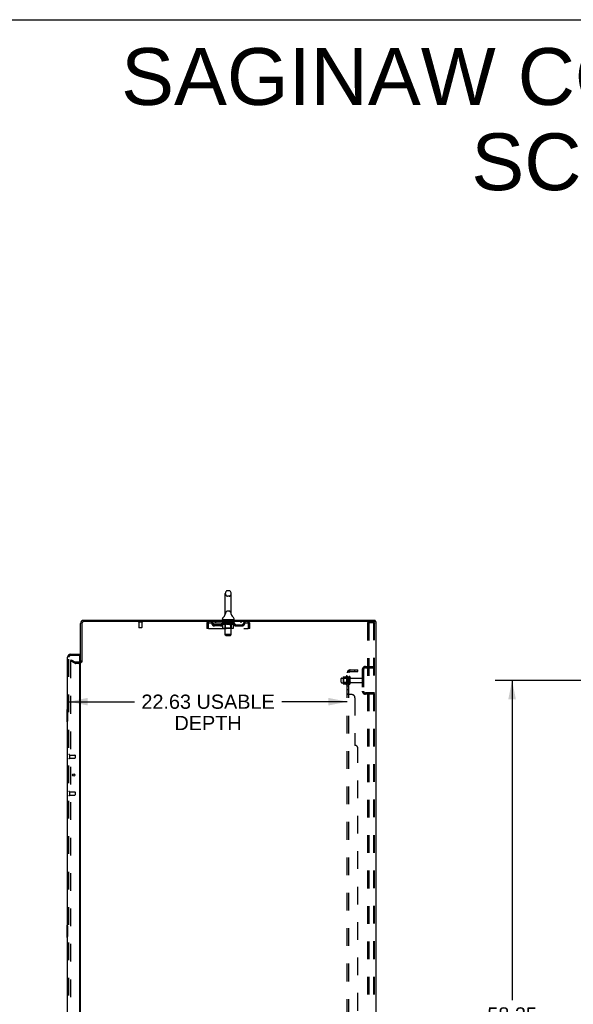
# Model space of a CAD drawing. Header units: inches. Extents: x 0 to 262, y 0 to 169.
# Tile 65 of 67: x 134 to 179, y 89 to 169. Entities that reach past the tile are written whole.
import ezdxf

# ---------------------------------------------------------------- set-up
doc = ezdxf.new("R2010")
doc.units = ezdxf.units.IN
doc.header["$LTSCALE"] = 14.384615
doc.header["$MEASUREMENT"] = 0
doc.linetypes.add('HIDDEN', pattern=[0.2, 0.1, -0.1])
doc.layers.get('0').update_dxf_attribs({"linetype": 'CONTINUOUS'})
for name, color, linetype in [('DEFAULT_2', 8, 'HIDDEN'), ('DIMENSIONS', 7, 'CONTINUOUS'), ('LEFTHAND_DOOR_ASSEMBLY', 7, 'CONTINUOUS'), ('RIGHTHAND_DOOR_ASSEMBLY', 7, 'CONTINUOUS'), ('SUBPANEL', 7, 'CONTINUOUS')]:
    doc.layers.add(name, color=color, linetype=linetype)
doc.styles.get("Standard").update_dxf_attribs({"font": 'arial.ttf'})
doc.dimstyles.new('DIMSTYLE_1', dxfattribs={"dimtxt": 1.153846, "dimasz": 1.538462, "dimexe": 0.09, "dimexo": 0.07, "dimgap": 0.0375, "dimtad": 0, "dimtih": 1, "dimtoh": 1, "dimzin": 4, "dimdsep": 46, "dimtxsty": 'Standard', "dimblk": '_FILLED', "dimblk1": '_FILLED', "dimblk2": '_FILLED', "dimcen": 0.09, "dimadec": 3, "dimazin": 1, "dimtfac": 1, "dimtdec": 3, "dimtofl": 0, "dimtmove": 0, "dimatfit": 3, "dimldrblk": '_FILLED', "dimfxl": 0, "dimtolj": 1, "dimtzin": 4, "dimarcsym": 0})

# ---------------------------------------------------------------- blocks, each defined once
blk = doc.blocks.new('_FILLED')
at = {"color": 0, "linetype": 'ByBlock'}
blk.add_solid([(0, 0), (-1, 0.2), (-1, -0.2)], dxfattribs=at)
blk = doc.blocks.new('*D2')
at = {"layer": 'DIMENSIONS', "color": 2, "linetype": 'Continuous'}
for p, q in [((138.315, 113.845), (143.637, 113.845)), ((160.94, 113.845), (155.618, 113.845))]:
    blk.add_line(p, q, dxfattribs=at)
at = {"layer": 'DIMENSIONS', "color": 2, "linetype": 'Continuous', "xscale": 1.5384615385, "yscale": 1.5384615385, "zscale": 1.5384615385, "rotation": 180}
blk.add_blockref('_FILLED', (138.315, 113.845), dxfattribs=at)
at = {"layer": 'DIMENSIONS', "color": 2, "linetype": 'Continuous', "xscale": 1.5384615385, "yscale": 1.5384615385, "zscale": 1.5384615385}
blk.add_blockref('_FILLED', (160.94, 113.845), dxfattribs=at)
at = {"layer": 'DIMENSIONS', "color": 2, "linetype": 'Continuous', "insert": (149.628, 114.422), "char_height": 1.15385, "width": 10.82642, "attachment_point": 2, "line_spacing_factor": 0.9}
blk.add_mtext('22.63 USABLE\\PDEPTH', dxfattribs=at)
blk = doc.blocks.new('*D4')
at = {"layer": 'DIMENSIONS', "color": 2, "linetype": 'Continuous'}
for p, q in [((183.889, 115.577), (172.958, 115.577)), ((174.343, 115.577), (174.343, 89.598)), ((174.343, 57.327), (174.343, 87.29)), ((183.889, 57.327), (172.958, 57.327))]:
    blk.add_line(p, q, dxfattribs=at)
at = {"layer": 'DIMENSIONS', "color": 2, "linetype": 'Continuous', "xscale": 1.5384615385, "yscale": 1.5384615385, "zscale": 1.5384615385}
for p, rotation in [((174.343, 115.577), 90), ((174.343, 57.327), 270)]:
    blk.add_blockref('_FILLED', p, dxfattribs=dict(at, rotation=rotation))
at = {"layer": 'DIMENSIONS', "color": 2, "linetype": 'Continuous', "insert": (174.343, 89.021), "char_height": 1.1538, "width": 4.03203, "attachment_point": 2, "line_spacing_factor": 0.9}
blk.add_mtext('58.25', dxfattribs=at)

msp = doc.modelspace()

# ---------------------------------------------------------------- linework, layer by layer
at = {"color": 7, "linetype": 'Continuous'}
for p, q in [((0, 169.231), (261.538, 169.231)), ((151.028, 120.974), (151.028, 122.637)), ((151.333, 122.86), (151.205, 122.86)), ((151.511, 120.974), (151.511, 122.637)), ((151.022, 120.93), (151.022, 120.929)), ((151.026, 120.944), (151.025, 120.943)), ((151.025, 120.944), (151.025, 120.943)), ((151.027, 120.951), (151.026, 120.95)), ((151.026, 120.95), (151.026, 120.949)), ((151.026, 120.949), (151.026, 120.949)), ((151.026, 120.949), (151.026, 120.948)), ((151.026, 120.948), (151.026, 120.947)), ((151.026, 120.948), (151.026, 120.947)), ((151.026, 120.947), (151.026, 120.946)), ((151.026, 120.946), (151.026, 120.946)), ((151.026, 120.946), (151.026, 120.945)), ((151.026, 120.945), (151.026, 120.944)), ((151.028, 120.961), (151.027, 120.96)), ((151.027, 120.96), (151.027, 120.96)), ((151.027, 120.96), (151.027, 120.959)), ((151.027, 120.959), (151.027, 120.958)), ((151.027, 120.958), (151.027, 120.958)), ((151.027, 120.958), (151.027, 120.957)), ((151.027, 120.957), (151.027, 120.956)), ((151.027, 120.957), (151.027, 120.956)), ((151.027, 120.956), (151.027, 120.955)), ((151.027, 120.955), (151.027, 120.954)), ((151.027, 120.955), (151.027, 120.954)), ((151.027, 120.954), (151.027, 120.953)), ((151.027, 120.953), (151.027, 120.952)), ((151.027, 120.953), (151.027, 120.952)), ((151.027, 120.952), (151.027, 120.952)), ((151.027, 120.952), (151.027, 120.951)), ((151.027, 120.951), (151.027, 120.951)), ((151.028, 120.969), (151.028, 120.974)), ((151.028, 120.969), (151.028, 120.968)), ((151.028, 120.969), (151.028, 120.968)), ((151.028, 120.968), (151.028, 120.968)), ((151.028, 120.968), (151.028, 120.967)), ((151.028, 120.967), (151.028, 120.966)), ((151.028, 120.966), (151.028, 120.965)), ((151.028, 120.966), (151.028, 120.965)), ((151.028, 120.965), (151.028, 120.964)), ((151.028, 120.965), (151.028, 120.964)), ((151.028, 120.964), (151.028, 120.963)), ((151.028, 120.963), (151.028, 120.962)), ((151.028, 120.963), (151.028, 120.962)), ((151.028, 120.962), (151.028, 120.961)), ((151.511, 120.974), (151.51, 120.969)), ((151.51, 120.969), (151.51, 120.969)), ((151.51, 120.969), (151.51, 120.969)), ((151.511, 120.964), (151.51, 120.965)), ((151.511, 120.961), (151.511, 120.962)), ((151.511, 120.96), (151.511, 120.961)), ((151.511, 120.961), (151.511, 120.961)), ((151.511, 120.959), (151.511, 120.96)), ((151.511, 120.96), (151.511, 120.96)), ((151.511, 120.958), (151.511, 120.959)), ((151.511, 120.958), (151.511, 120.959)), ((151.511, 120.957), (151.511, 120.958)), ((151.511, 120.956), (151.511, 120.957)), ((151.511, 120.957), (151.511, 120.957)), ((151.511, 120.955), (151.511, 120.956)), ((151.511, 120.956), (151.511, 120.956)), ((151.511, 120.953), (151.511, 120.955)), ((151.511, 120.954), (151.511, 120.955)), ((151.511, 120.953), (151.511, 120.954)), ((151.511, 120.952), (151.511, 120.953)), ((151.511, 120.951), (151.511, 120.952)), ((151.512, 120.95), (151.511, 120.951)), ((151.512, 120.95), (151.512, 120.951)), ((151.512, 120.949), (151.512, 120.95)), ((151.512, 120.948), (151.512, 120.949)), ((151.512, 120.947), (151.512, 120.948)), ((151.512, 120.947), (151.512, 120.948)), ((151.512, 120.946), (151.512, 120.947)), ((151.513, 120.945), (151.512, 120.946)), ((151.512, 120.945), (151.512, 120.946)), ((151.513, 120.944), (151.513, 120.945)), ((151.513, 120.943), (151.513, 120.944)), ((151.516, 120.929), (151.516, 120.93)), ((150.794, 120.542), (150.794, 120.579)), ((150.832, 120.482), (150.832, 120.452)), ((151.707, 120.482), (150.832, 120.482)), ((151.707, 120.482), (151.707, 120.452)), ((151.744, 120.542), (151.744, 120.579)), ((163.213, 120.348), (163.179, 120.348)), ((163.217, 120.348), (163.217, 120.452)), ((139.373, 117.056), (139.269, 117.056))]:
    msp.add_line(p, q, dxfattribs=at)
at = {"color": 3, "linetype": 'Continuous'}
for p, q in [((139.269, 117.056), (139.269, 120.205)), ((139.373, 120.205), (139.373, 117.044)), ((139.516, 120.452), (163.217, 120.452)), ((163.179, 120.348), (139.516, 120.348)), ((163.269, 120.348), (163.213, 120.348)), ((163.269, 120.348), (163.269, 52.556)), ((139.269, 55.9), (139.269, 117.004))]:
    msp.add_line(p, q, dxfattribs=at)
at = {"color": 7, "linetype": 'Continuous'}
for points in [[(151.511, 120.962), (151.511, 120.963), (151.511, 120.963), (151.511, 120.964), (151.51, 120.965), (151.51, 120.965), (151.51, 120.966), (151.51, 120.967), (151.51, 120.967), (151.51, 120.968), (151.51, 120.969)], [(151.51, 120.965), (151.51, 120.966), (151.51, 120.967), (151.51, 120.967), (151.51, 120.968), (151.51, 120.969)]]:
    msp.add_lwpolyline(points, dxfattribs=at)
for centre, radius, start, end in [((151.269, 122.637), 0.241, 123.18477, 180), ((151.205, 122.735), 0.125, 90, 123.18477), ((151.333, 122.735), 0.125, 56.81523, 90), ((151.269, 122.637), 0.241, 0, 56.81523), ((150.545, 121.08), 0.5, 306.74144, 344.67913), ((151.993, 121.08), 0.5, 195.32091, 233.25856), ((150.919, 120.579), 0.125, 126.74144, 180), ((150.854, 120.542), 0.06, 180, 270), ((151.684, 120.542), 0.06, 270, 360), ((151.619, 120.579), 0.125, 0, 53.25856)]:
    msp.add_arc(centre, radius, start, end, dxfattribs=at)
at = {"color": 3, "linetype": 'Continuous'}
for centre, radius, start, end in [((139.516, 120.205), 0.246, 90, 180), ((139.516, 120.205), 0.142, 90, 180), ((139.127, 117.198), 0.142, 296.48128, 360)]:
    msp.add_arc(centre, radius, start, end, dxfattribs=at)
at = {"layer": 'DEFAULT_2', "color": 8, "linetype": 'HIDDEN'}
for p, q in [((151.333, 122.415), (151.205, 122.415)), ((151.022, 120.93), (151.022, 120.93)), ((151.022, 120.929), (151.022, 120.929)), ((151.022, 120.929), (151.022, 120.929)), ((151.022, 120.929), (151.022, 120.929)), ((151.333, 121.197), (151.205, 121.197)), ((151.516, 120.929), (151.516, 120.929)), ((144.265, 120.305), (143.981, 120.305)), ((143.999, 120.305), (143.999, 119.858)), ((144.247, 120.305), (144.247, 119.858)), ((149.519, 120.181), (149.519, 119.785)), ((149.519, 120.181), (149.623, 120.181)), ((149.623, 120.181), (149.623, 119.785)), ((149.653, 119.785), (149.653, 120.181)), ((149.686, 120.244), (149.686, 120.348)), ((149.686, 120.244), (152.852, 120.244)), ((150.155, 119.993), (150.155, 120.097)), ((150.637, 120.097), (150.155, 120.097)), ((150.637, 119.993), (150.155, 119.993)), ((150.238, 120.348), (150.238, 120.244)), ((150.405, 119.993), (150.405, 120.097)), ((150.763, 120.206), (150.763, 120.238)), ((150.763, 120.238), (151.008, 120.238)), ((150.84, 120.152), (150.763, 120.206)), ((151.775, 120.206), (150.763, 120.206)), ((150.764, 120.238), (150.764, 120.242)), ((150.86, 120.241), (150.764, 120.242)), ((150.771, 120.238), (150.771, 120.244)), ((150.777, 120.236), (150.777, 120.238)), ((150.777, 120.236), (151.761, 120.236)), ((150.785, 120.236), (150.785, 120.238)), ((150.785, 120.236), (150.785, 120.238)), ((150.793, 120.238), (150.793, 120.244)), ((150.806, 120.236), (150.806, 120.238)), ((150.808, 120.236), (150.808, 120.238)), ((150.831, 120.238), (150.831, 120.244)), ((150.832, 120.244), (150.832, 120.348)), ((150.84, 119.827), (150.84, 120.152)), ((150.84, 120.152), (150.852, 120.144)), ((150.842, 120.236), (150.842, 120.238)), ((150.844, 120.236), (150.844, 120.238)), ((150.864, 120.137), (150.852, 120.144)), ((150.86, 120.238), (150.86, 120.241)), ((150.876, 120.131), (150.864, 120.137)), ((150.887, 120.125), (150.875, 120.131)), ((150.881, 120.238), (150.881, 120.244)), ((150.882, 120.236), (150.882, 120.238)), ((150.883, 120.236), (150.883, 120.238)), ((150.885, 120.236), (150.885, 120.238)), ((150.899, 120.121), (150.887, 120.125)), ((150.891, 120.236), (150.891, 120.238)), ((150.891, 120.236), (150.891, 120.238)), ((150.894, 120.236), (150.894, 120.238)), ((150.897, 120.236), (150.897, 120.239)), ((150.91, 120.117), (150.898, 120.121)), ((150.9, 120.236), (150.9, 120.238)), ((150.985, 120.117), (150.91, 120.117)), ((150.911, 120.236), (150.911, 120.238)), ((150.926, 120.236), (150.926, 120.24)), ((150.926, 120.236), (150.926, 120.238)), ((150.943, 120.236), (150.943, 120.238)), ((150.944, 120.238), (150.944, 120.244)), ((150.951, 120.236), (150.951, 120.238)), ((150.955, 120.236), (150.955, 120.238)), ((150.962, 120.236), (150.962, 120.238)), ((150.971, 120.236), (150.971, 120.241)), ((150.984, 120.236), (150.984, 120.238)), ((150.985, 120.117), (150.996, 120.121)), ((150.986, 120.236), (150.986, 120.238)), ((151.008, 120.125), (150.996, 120.121)), ((151.008, 120.236), (151.008, 120.238)), ((151.019, 120.131), (151.008, 120.125)), ((151.012, 120.482), (151.012, 120.452)), ((151.061, 120.238), (151.012, 120.238)), ((151.016, 120.238), (151.016, 120.244)), ((151.019, 119.829), (151.019, 120.204)), ((151.031, 120.137), (151.019, 120.131)), ((151.02, 119.292), (151.02, 120.452)), ((151.021, 120.236), (151.021, 120.238)), ((151.025, 120.236), (151.025, 120.238)), ((151.03, 120.236), (151.03, 120.242)), ((151.042, 120.144), (151.031, 120.137)), ((151.033, 120.236), (151.033, 120.238)), ((151.042, 120.236), (151.042, 120.238)), ((151.054, 120.152), (151.042, 120.144)), ((151.054, 119.827), (151.054, 120.152)), ((151.054, 120.152), (151.078, 120.144)), ((151.061, 120.236), (151.061, 120.238)), ((151.121, 120.238), (151.074, 120.238)), ((151.101, 120.137), (151.077, 120.144)), ((151.09, 120.236), (151.09, 120.238)), ((151.096, 120.238), (151.096, 120.244)), ((151.099, 120.236), (151.099, 120.238)), ((151.123, 120.131), (151.1, 120.137)), ((151.101, 120.236), (151.101, 120.243)), ((151.103, 120.236), (151.103, 120.238)), ((151.109, 120.236), (151.109, 120.238)), ((151.121, 120.236), (151.121, 120.238)), ((151.146, 120.125), (151.123, 120.131)), ((151.186, 120.238), (151.142, 120.238)), ((151.168, 120.121), (151.145, 120.125)), ((151.152, 120.236), (151.152, 120.238)), ((151.164, 120.472), (151.164, 120.392)), ((151.19, 120.117), (151.168, 120.121)), ((151.364, 120.382), (151.174, 120.382)), ((151.178, 120.238), (151.269, 120.244)), ((151.181, 120.238), (151.181, 120.244)), ((151.182, 120.244), (151.181, 120.244)), ((151.182, 120.238), (151.182, 120.244)), ((151.182, 120.236), (151.182, 120.238)), ((151.185, 120.236), (151.185, 120.239)), ((151.186, 120.236), (151.186, 120.238)), ((151.186, 120.236), (151.186, 120.238)), ((151.348, 120.117), (151.19, 120.117)), ((151.252, 120.238), (151.214, 120.238)), ((151.218, 120.236), (151.218, 120.238)), ((151.252, 120.236), (151.252, 120.238)), ((151.267, 120.238), (151.267, 120.238)), ((151.267, 120.236), (151.267, 120.238)), ((151.267, 120.236), (151.267, 120.238)), ((151.269, 120.238), (151.269, 120.244)), ((151.269, 120.244), (151.361, 120.238)), ((151.271, 120.236), (151.271, 120.238)), ((151.271, 120.236), (151.271, 120.238)), ((151.271, 120.238), (151.271, 120.238)), ((151.286, 120.236), (151.286, 120.238)), ((151.286, 120.238), (151.324, 120.238)), ((151.32, 120.236), (151.32, 120.238)), ((151.348, 120.117), (151.37, 120.121)), ((151.352, 120.236), (151.352, 120.238)), ((151.353, 120.236), (151.353, 120.239)), ((151.353, 120.236), (151.353, 120.238)), ((151.353, 120.238), (151.396, 120.238)), ((151.357, 120.238), (151.357, 120.244)), ((151.357, 120.238), (151.357, 120.244)), ((151.357, 120.244), (151.357, 120.244)), ((151.357, 120.236), (151.357, 120.238)), ((151.392, 120.125), (151.37, 120.121)), ((151.374, 120.472), (151.374, 120.392)), ((151.386, 120.236), (151.386, 120.238)), ((151.414, 120.131), (151.392, 120.125)), ((151.437, 120.137), (151.414, 120.13)), ((151.417, 120.236), (151.417, 120.238)), ((151.417, 120.238), (151.464, 120.238)), ((151.429, 120.236), (151.429, 120.238)), ((151.435, 120.236), (151.435, 120.238)), ((151.459, 120.143), (151.436, 120.136)), ((151.437, 120.236), (151.437, 120.243)), ((151.439, 120.236), (151.439, 120.238)), ((151.442, 120.238), (151.442, 120.244)), ((151.448, 120.236), (151.448, 120.238)), ((151.482, 120.151), (151.459, 120.143)), ((151.477, 120.236), (151.477, 120.238)), ((151.477, 120.238), (151.526, 120.238)), ((151.482, 119.827), (151.482, 120.151)), ((151.482, 120.151), (151.493, 120.143)), ((151.504, 120.137), (151.493, 120.144)), ((151.496, 120.236), (151.496, 120.238)), ((151.515, 120.131), (151.504, 120.137)), ((151.505, 120.236), (151.505, 120.238)), ((151.508, 120.236), (151.508, 120.242)), ((151.513, 120.236), (151.513, 120.238)), ((151.526, 120.125), (151.515, 120.131)), ((151.517, 120.236), (151.517, 120.238)), ((151.518, 119.292), (151.518, 120.452)), ((151.519, 119.829), (151.519, 120.204)), ((151.522, 120.238), (151.522, 120.244)), ((151.537, 120.121), (151.526, 120.125)), ((151.527, 120.482), (151.527, 120.452)), ((151.53, 120.236), (151.53, 120.238)), ((151.53, 120.238), (151.691, 120.238)), ((151.548, 120.117), (151.537, 120.121)), ((151.631, 120.117), (151.548, 120.117)), ((151.552, 120.236), (151.552, 120.238)), ((151.555, 120.236), (151.555, 120.238)), ((151.567, 120.236), (151.567, 120.241)), ((151.576, 120.236), (151.576, 120.238)), ((151.583, 120.236), (151.583, 120.238)), ((151.587, 120.236), (151.587, 120.238)), ((151.594, 120.238), (151.594, 120.244)), ((151.596, 120.236), (151.596, 120.238)), ((151.612, 120.236), (151.612, 120.24)), ((151.612, 120.236), (151.612, 120.238)), ((151.627, 120.236), (151.627, 120.238)), ((151.631, 120.117), (151.641, 120.121)), ((151.638, 120.236), (151.638, 120.238)), ((151.652, 120.125), (151.641, 120.121)), ((151.642, 120.236), (151.642, 120.239)), ((151.644, 120.236), (151.644, 120.238)), ((151.647, 120.236), (151.647, 120.238)), ((151.647, 120.236), (151.647, 120.238)), ((151.663, 120.131), (151.652, 120.125)), ((151.653, 120.236), (151.653, 120.238)), ((151.655, 120.236), (151.655, 120.238)), ((151.656, 120.236), (151.656, 120.238)), ((151.657, 120.238), (151.657, 120.244)), ((151.674, 120.137), (151.663, 120.13)), ((151.685, 120.143), (151.674, 120.136)), ((151.696, 120.151), (151.685, 120.143)), ((151.694, 120.236), (151.694, 120.238)), ((151.696, 120.236), (151.696, 120.238)), ((151.696, 120.151), (151.775, 120.206)), ((151.696, 119.827), (151.696, 120.151)), ((151.707, 120.244), (151.707, 120.348)), ((151.707, 120.238), (151.707, 120.244)), ((151.73, 120.236), (151.73, 120.238)), ((151.732, 120.236), (151.732, 120.238)), ((151.745, 120.238), (151.745, 120.244)), ((151.753, 120.236), (151.753, 120.238)), ((151.754, 120.236), (151.754, 120.238)), ((151.761, 120.236), (151.761, 120.238)), ((151.768, 120.238), (151.768, 120.244)), ((151.775, 120.206), (151.775, 120.244)), ((151.901, 120.097), (152.384, 120.097)), ((151.901, 119.993), (152.384, 119.993)), ((152.134, 119.993), (152.134, 120.097)), ((152.3, 120.348), (152.3, 120.244)), ((152.384, 119.993), (152.384, 120.097)), ((152.852, 120.348), (152.852, 120.244)), ((152.885, 120.181), (152.885, 119.785)), ((152.915, 119.785), (152.915, 120.181)), ((153.019, 120.181), (152.915, 120.181)), ((153.019, 119.785), (153.019, 120.181)), ((162.59, 120.264), (162.59, 52.639)), ((162.59, 120.264), (163.07, 120.264)), ((162.694, 120.264), (162.694, 52.639)), ((163.144, 120.264), (163.07, 120.264)), ((163.092, 52.669), (163.092, 120.234)), ((163.165, 52.669), (163.165, 120.234)), ((144.237, 119.848), (144.009, 119.848)), ((149.623, 119.785), (149.519, 119.785)), ((149.653, 119.785), (152.885, 119.785)), ((151.662, 119.797), (150.874, 119.797)), ((151.019, 119.829), (150.987, 119.797)), ((151.519, 119.829), (151.019, 119.829)), ((151.08, 119.232), (151.02, 119.292)), ((151.518, 119.292), (151.02, 119.292)), ((151.08, 119.232), (151.458, 119.232)), ((151.458, 119.232), (151.518, 119.292)), ((151.465, 119.797), (151.467, 119.798)), ((151.467, 119.798), (151.469, 119.798)), ((151.469, 119.798), (151.471, 119.799)), ((151.471, 119.799), (151.473, 119.801)), ((151.473, 119.801), (151.475, 119.803)), ((151.478, 119.808), (151.479, 119.811)), ((151.479, 119.811), (151.48, 119.815)), ((151.519, 119.829), (151.551, 119.797)), ((153.019, 119.785), (152.915, 119.785)), ((138.509, 117.256), (138.457, 117.166)), ((138.457, 117.186), (138.457, 55.717)), ((138.796, 116.97), (138.457, 117.166)), ((138.509, 117.256), (138.848, 117.06)), ((139.127, 117.056), (138.865, 117.056)), ((139.127, 116.952), (138.865, 116.952)), ((162.165, 116.455), (162.165, 114.698)), ((162.269, 116.455), (162.269, 114.698)), ((162.412, 116.702), (163.165, 116.702)), ((162.412, 116.598), (163.165, 116.598)), ((162.493, 116.702), (162.493, 116.598)), ((160.44, 115.419), (160.44, 115.734)), ((160.47, 115.764), (161.065, 115.764)), ((160.47, 115.389), (161.065, 115.389)), ((160.604, 115.832), (160.604, 115.321)), ((160.624, 115.76), (160.604, 115.78)), ((160.624, 115.393), (160.604, 115.373)), ((160.615, 115.854), (160.842, 115.854)), ((160.615, 115.299), (160.842, 115.299)), ((160.624, 115.76), (160.624, 115.393)), ((160.92, 115.76), (160.624, 115.76)), ((160.92, 115.393), (160.624, 115.393)), ((160.87, 115.932), (160.87, 115.221)), ((160.92, 115.76), (160.94, 115.78)), ((160.92, 115.76), (160.92, 115.393)), ((160.92, 115.393), (160.94, 115.373)), ((160.94, 115.911), (160.94, 115.243)), ((161.065, 115.319), (161.065, 115.834)), ((161.175, 115.319), (161.175, 115.834)), ((161.238, 115.742), (162.135, 115.742)), ((161.238, 115.412), (162.135, 115.412)), ((163.165, 114.556), (162.412, 114.556)), ((163.165, 114.452), (162.412, 114.452)), ((162.493, 114.556), (162.493, 114.452))]:
    msp.add_line(p, q, dxfattribs=at)
for points in [[(149.653, 120.181), (149.655, 120.199), (149.658, 120.218), (149.66, 120.236), (149.662, 120.253), (149.665, 120.269), (149.667, 120.285), (149.67, 120.299), (149.672, 120.311), (149.674, 120.322), (149.677, 120.331), (149.679, 120.338), (149.681, 120.343), (149.684, 120.347), (149.686, 120.348)], [(149.653, 120.181), (149.655, 120.188), (149.658, 120.195), (149.66, 120.201), (149.662, 120.208), (149.665, 120.214), (149.667, 120.22), (149.67, 120.225), (149.672, 120.23), (149.674, 120.234), (149.677, 120.237), (149.679, 120.24), (149.681, 120.242), (149.684, 120.243), (149.686, 120.244)], [(152.852, 120.348), (152.854, 120.347), (152.857, 120.343), (152.859, 120.338), (152.861, 120.331), (152.864, 120.322), (152.866, 120.311), (152.869, 120.299), (152.871, 120.285), (152.873, 120.269), (152.876, 120.253), (152.878, 120.236), (152.88, 120.218), (152.883, 120.199), (152.885, 120.181)], [(152.852, 120.244), (152.854, 120.243), (152.857, 120.242), (152.859, 120.24), (152.861, 120.237), (152.864, 120.234), (152.866, 120.23), (152.869, 120.225), (152.871, 120.22), (152.873, 120.214), (152.876, 120.208), (152.878, 120.201), (152.88, 120.195), (152.883, 120.188), (152.885, 120.181)], [(163.085, 120.255), (163.081, 120.26), (163.076, 120.263), (163.07, 120.264)], [(163.085, 120.255), (163.089, 120.249), (163.091, 120.242), (163.092, 120.234)], [(163.159, 120.255), (163.154, 120.26), (163.15, 120.263), (163.144, 120.264)], [(163.159, 120.255), (163.162, 120.249), (163.164, 120.242), (163.165, 120.234)], [(150.874, 119.797), (150.87, 119.798), (150.866, 119.798), (150.862, 119.799), (150.858, 119.801), (150.855, 119.803), (150.851, 119.805), (150.848, 119.808), (150.846, 119.811), (150.843, 119.815), (150.842, 119.819), (150.841, 119.823), (150.84, 119.827)], [(151.071, 119.797), (151.069, 119.798), (151.067, 119.798), (151.065, 119.799), (151.063, 119.801), (151.061, 119.803), (151.06, 119.805), (151.058, 119.808), (151.057, 119.811), (151.056, 119.815), (151.055, 119.819), (151.054, 119.823), (151.054, 119.827)], [(151.475, 119.803), (151.476, 119.805), (151.478, 119.808)], [(151.48, 119.815), (151.481, 119.819), (151.482, 119.823), (151.482, 119.827)], [(151.481, 119.819), (151.482, 119.823), (151.482, 119.827)], [(151.662, 119.797), (151.666, 119.798), (151.67, 119.798), (151.674, 119.799), (151.678, 119.801), (151.681, 119.803), (151.685, 119.805), (151.688, 119.808), (151.691, 119.811), (151.693, 119.815), (151.695, 119.819), (151.696, 119.823), (151.696, 119.827)], [(138.474, 117.206), (138.472, 117.206), (138.47, 117.206), (138.468, 117.205), (138.466, 117.204), (138.465, 117.203), (138.463, 117.202), (138.462, 117.2), (138.46, 117.199), (138.459, 117.197), (138.458, 117.195), (138.458, 117.193), (138.457, 117.191), (138.457, 117.188), (138.457, 117.186)], [(138.482, 117.204), (138.48, 117.205), (138.478, 117.206), (138.476, 117.206), (138.474, 117.206), (138.474, 117.206)]]:
    msp.add_lwpolyline(points, dxfattribs=at)
for centre, radius, start, end in [((151.269, 122.637), 0.241, 180, 236.81523), ((151.205, 122.54), 0.125, 236.81523, 270), ((151.333, 122.54), 0.125, 270, 303.18477), ((151.269, 122.637), 0.241, 303.18477, 360), ((151.269, 120.974), 0.241, 123.18477, 180), ((151.205, 121.072), 0.125, 90, 123.18477), ((151.333, 121.072), 0.125, 56.81523, 90), ((151.269, 120.974), 0.241, 0, 56.81523), ((143.981, 120.326), 0.0215, 90, 270), ((144.265, 120.326), 0.0215, 270, 90), ((149.686, 120.181), 0.167, 90, 180), ((149.686, 120.181), 0.063, 90, 180), ((149.865, 120.181), 0.167, 8.07163, 90), ((149.866, 120.181), 0.0625, 7.98631, 90), ((150.155, 120.222), 0.229, 187.98631, 270), ((150.155, 120.222), 0.125, 188.07163, 270), ((150.637, 120.222), 0.125, 270, 351.92837), ((150.637, 120.222), 0.229, 270, 352.01369), ((150.927, 120.181), 0.167, 90, 171.92837), ((150.926, 120.181), 0.0625, 90, 172.01369), ((150.987, 120.204), 0.0318, 0, 89.99999), ((150.99, 120.452), 0.03, 0, 90), ((151.154, 120.472), 0.01, 0, 90), ((151.174, 120.392), 0.01, 180, 270), ((151.364, 120.392), 0.01, 270, 360), ((151.384, 120.472), 0.01, 90, 180), ((151.548, 120.452), 0.03, 90, 180), ((151.551, 120.204), 0.0318, 90.00001, 180), ((151.612, 120.181), 0.167, 8.07163, 90), ((151.612, 120.181), 0.0625, 7.98631, 90), ((151.901, 120.222), 0.229, 187.98631, 270), ((151.901, 120.222), 0.125, 188.07163, 270), ((152.384, 120.222), 0.125, 270, 351.92837), ((152.384, 120.222), 0.229, 270, 352.01369), ((152.673, 120.181), 0.167, 90, 171.92837), ((152.672, 120.181), 0.0625, 90, 172.01369), ((152.852, 120.181), 0.167, 0, 90), ((152.852, 120.181), 0.063, 0, 90), ((144.009, 119.858), 0.01, 180, 270), ((144.237, 119.858), 0.01, 270, 360), ((138.865, 117.089), 0.137, 240, 270), ((138.865, 117.089), 0.033, 240, 270), ((139.127, 117.198), 0.246, 270, 360), ((139.127, 117.198), 0.142, 270, 296.48128), ((160.902, 115.911), 0.0384, 0, 145.55034), ((162.412, 116.455), 0.246, 90, 180), ((162.412, 116.455), 0.142, 90, 180), ((160.47, 115.734), 0.03, 90, 180.00001), ((160.47, 115.419), 0.03, 179.99999, 270), ((160.745, 115.832), 0.141, 174.79195, 180), ((160.745, 115.321), 0.141, 180, 185.20805), ((160.615, 115.844), 0.01, 90, 174.80617), ((160.615, 115.309), 0.01, 185.19383, 270), ((160.824, 115.864), 0.01, 270, 336.03207), ((160.824, 115.289), 0.01, 23.96793, 90), ((161.47, 115.577), 0.698, 149.33687, 156.03207), ((161.47, 115.577), 0.698, 203.96793, 210.66313), ((160.902, 115.243), 0.0384, 214.44966, 360), ((161.12, 115.834), 0.055, 360, 180), ((161.12, 115.319), 0.055, 180, 0), ((161.238, 115.804), 0.0625, 180, 270), ((161.238, 115.349), 0.0625, 90, 180), ((162.135, 115.712), 0.03, 360, 90), ((162.135, 115.442), 0.03, 270, 0), ((162.412, 114.698), 0.246, 180, 270), ((162.412, 114.698), 0.142, 180, 270)]:
    msp.add_arc(centre, radius, start, end, dxfattribs=at)
for centre, major_axis, ratio, start_param, end_param in [((151.269, 120.244), (0.506, 0.005), 0.05963, 9.249616, 9.431313), ((151.269, 120.244), (0.506, 0), 0.060556, -3.083241, -2.96706), ((150.728, 120.234), (0.158, 0.002), 0.05963, 0.25549, 1.295341), ((151.269, 120.244), (0.506, 0.011), 0.05688, 2.791345, 2.965878), ((150.782, 120.234), (0.158, -0.002), 0.05963, 0.605815, 1.645666), ((151.269, 120.244), (0.506, -0.005), 0.05963, -2.96643, -2.791898), ((150.728, 120.229), (0.158, 0.003), 0.05688, 1.20151, 1.294789), ((150.782, 120.229), (0.158, 0), 0.060556, 1.551758, 1.645036), ((150.783, 120.231), (0.131, 0.001), 0.05963, 1.065228, 1.614276), ((150.747, 120.229), (0.158, 0.002), 0.05963, 1.170259, 1.376596), ((150.814, 120.231), (0.131, 0), 0.060556, 1.240391, 1.789438), ((150.767, 120.231), (0.131, 0.003), 0.05688, 0.890143, 1.43919), ((150.725, 120.234), (0.158, 0.003), 0.05688, 0.080405, 1.120256), ((151.269, 120.244), (0.506, 0.015), 0.052395, 2.616403, 2.790936), ((150.832, 120.234), (0.158, -0.003), 0.05688, 0.7809, 1.820751), ((151.269, 120.244), (0.506, -0.011), 0.05688, -2.791345, -2.616812), ((150.725, 120.229), (0.158, 0.005), 0.052395, 1.026568, 1.119847), ((150.832, 120.229), (0.158, -0.002), 0.05963, 1.72692, 1.820198), ((150.767, 120.231), (0.131, 0.004), 0.052395, 0.715201, 1.264248), ((150.858, 120.231), (0.131, -0.001), 0.05963, 1.415553, 1.9646), ((151.269, 120.244), (0.506, 0.02), 0.046319, 2.441654, 2.616187), ((150.896, 120.234), (0.158, -0.005), 0.052395, 0.955842, 1.995693), ((150.738, 120.234), (0.158, 0.005), 0.052395, -0.094537, 0.945314), ((151.269, 120.244), (0.506, -0.015), 0.052395, -2.616403, -2.44187), ((150.738, 120.229), (0.158, 0.006), 0.046319, 0.851819, 0.945098), ((150.896, 120.229), (0.158, -0.003), 0.05688, 1.902006, 1.995284), ((150.782, 120.231), (0.131, 0.005), 0.046319, 0.540452, 1.089499), ((150.915, 120.231), (0.131, -0.003), 0.05688, 1.590638, 2.139686), ((150.747, 120.234), (0.158, 0), 0.060556, 0.430652, 0.777569), ((151.269, 120.244), (0.506, 0.024), 0.038841, 2.267123, 2.441656), ((150.97, 120.234), (0.158, -0.006), 0.046319, 1.130591, 2.170442), ((150.768, 120.234), (0.158, 0.006), 0.046319, -0.269286, 0.770565), ((151.269, 120.244), (0.506, -0.02), 0.046319, -2.441654, -2.267121), ((150.768, 120.229), (0.158, 0.007), 0.038841, 0.677289, 0.770567), ((150.97, 120.229), (0.158, -0.005), 0.052395, 2.076947, 2.170226), ((150.811, 120.231), (0.131, 0.006), 0.038841, 0.365921, 0.914969), ((150.983, 120.231), (0.131, -0.004), 0.052395, 1.76558, 2.314627), ((151.269, 120.244), (0.506, 0.027), 0.030195, 2.09281, 2.267343), ((151.054, 120.234), (0.158, -0.007), 0.038841, 1.305122, 2.344973), ((150.813, 120.234), (0.158, 0.007), 0.038841, -0.443817, 0.596034), ((151.269, 120.244), (0.506, -0.024), 0.038841, -2.267123, -2.092591), ((150.813, 120.229), (0.158, 0.008), 0.030195, 0.502975, 0.596254), ((151.054, 120.229), (0.158, -0.006), 0.046319, 2.251696, 2.344975), ((150.855, 120.231), (0.131, 0.007), 0.030195, 0.191608, 0.740655), ((151.059, 120.231), (0.131, -0.005), 0.046319, 1.940329, 2.489376), ((150.872, 120.234), (0.158, 0.008), 0.030195, -0.61813, 0.421721), ((151.269, 120.244), (0.506, 0.029), 0.020645, 1.918687, 2.09322), ((151.145, 120.234), (0.158, -0.008), 0.030195, 1.479435, 2.519286), ((151.269, 120.244), (0.506, -0.027), 0.030195, -2.09281, -1.918277), ((150.872, 120.229), (0.158, 0.009), 0.020645, 0.328852, 0.422131), ((151.145, 120.229), (0.158, -0.007), 0.038841, 2.426227, 2.519505), ((150.911, 120.231), (0.131, 0.007), 0.020645, 0.017485, 0.566532), ((151.142, 120.231), (0.131, -0.006), 0.038841, 2.11486, 2.663907), ((150.942, 120.234), (0.158, 0.009), 0.020645, -0.792253, 0.247598), ((151.269, 120.244), (0.506, 0.03), 0.010478, 1.744704, 1.919237), ((151.239, 120.234), (0.158, -0.009), 0.020645, 1.653558, 2.693409), ((151.269, 120.244), (0.506, -0.029), 0.020645, -1.918687, -1.744154), ((150.942, 120.229), (0.158, 0.009), 0.010478, 0.154869, 0.248148), ((151.239, 120.229), (0.158, -0.008), 0.030195, 2.60054, 2.693819), ((150.978, 120.231), (0.131, 0.008), 0.010478, 6.126688, 6.675735), ((151.228, 120.231), (0.131, -0.007), 0.030195, 2.289173, 2.83822), ((151.023, 120.234), (0.158, 0.009), 0.010478, -0.966236, -0.000846), ((151.334, 120.234), (0.158, -0.009), 0.010478, 1.827541, 2.867392), ((151.269, 120.244), (0.506, -0.03), 0.010478, -1.744704, -1.570171), ((151.334, 120.229), (0.158, -0.009), 0.020645, 2.774664, 2.867942), ((151.316, 120.231), (0.131, -0.007), 0.020645, 2.463296, 3.012344), ((151.205, 120.234), (0.158, 0.009), 0.010478, 0.274201, 1.314052), ((151.136, 120.231), (0.131, 0.008), 0.010478, -0.000483, 0.504314), ((151.111, 120.229), (0.158, 0.009), 0.010478, 0.099668, 0.192946), ((151.269, 120.244), (0.506, 0.03), 0.010478, -1.571421, -1.396888), ((151.427, 120.229), (0.158, -0.009), 0.010478, 2.948646, 3.041925), ((151.402, 120.231), (0.131, -0.008), 0.010478, 2.637279, 3.142076), ((151.3, 120.234), (0.158, 0.009), 0.020645, 0.448184, 1.488034), ((151.222, 120.231), (0.131, 0.007), 0.020645, 0.129249, 0.678296), ((151.205, 120.229), (0.158, 0.009), 0.020645, 0.273651, 0.366929), ((151.269, 120.244), (0.506, 0.029), 0.020645, -1.397439, -1.222906), ((151.515, 120.234), (0.158, -0.009), 0.010478, -3.140747, -2.175357), ((151.269, 120.244), (0.506, -0.03), 0.010478, 1.222355, 1.396888), ((151.394, 120.234), (0.158, 0.008), 0.030195, 0.622307, 1.662158), ((151.31, 120.231), (0.131, 0.007), 0.030195, 0.303372, 0.852419), ((151.561, 120.231), (0.131, -0.008), 0.010478, 2.749043, 3.29809), ((151.596, 120.234), (0.158, -0.009), 0.020645, 2.893995, 3.933846), ((151.3, 120.229), (0.158, 0.008), 0.030195, 0.447774, 0.541052), ((151.596, 120.229), (0.158, -0.009), 0.010478, 2.893445, 2.986723), ((151.269, 120.244), (0.506, 0.027), 0.030195, -1.223315, -1.048783), ((151.269, 120.244), (0.506, -0.029), 0.020645, 1.048373, 1.222906), ((151.484, 120.234), (0.158, 0.007), 0.038841, 0.79662, 1.836471), ((151.396, 120.231), (0.131, 0.006), 0.038841, 0.477686, 1.026733), ((151.627, 120.231), (0.131, -0.007), 0.020645, 2.57506, 3.124108), ((151.667, 120.234), (0.158, -0.008), 0.030195, 2.719872, 3.759723), ((151.568, 120.234), (0.158, 0.006), 0.046319, 0.971151, 2.011002), ((151.394, 120.229), (0.158, 0.007), 0.038841, 0.622087, 0.715366), ((151.667, 120.229), (0.158, -0.009), 0.020645, 2.719462, 2.812741), ((151.269, 120.244), (0.506, 0.024), 0.038841, -1.049002, -0.874469), ((151.269, 120.244), (0.506, -0.027), 0.030195, 0.87425, 1.048783), ((151.479, 120.231), (0.131, 0.005), 0.046319, 0.652216, 1.201263), ((151.642, 120.234), (0.158, 0.005), 0.052395, 1.1459, 2.185751), ((151.683, 120.231), (0.131, -0.007), 0.030195, 2.400937, 2.949985), ((151.725, 120.234), (0.158, -0.007), 0.038841, 2.545558, 3.585409), ((151.555, 120.231), (0.131, 0.004), 0.052395, 0.826965, 1.376012), ((151.484, 120.229), (0.158, 0.006), 0.046319, 0.796618, 0.889896), ((151.725, 120.229), (0.158, -0.008), 0.030195, 2.545339, 2.638617), ((151.706, 120.234), (0.158, 0.003), 0.05688, 1.320842, 2.360692), ((151.269, 120.244), (0.506, 0.02), 0.046319, -0.874471, -0.699939), ((151.269, 120.244), (0.506, -0.024), 0.038841, 0.699936, 0.874469), ((151.77, 120.234), (0.158, -0.006), 0.046319, 2.371028, 3.410879), ((151.727, 120.231), (0.131, -0.006), 0.038841, 2.226624, 2.775671), ((151.756, 120.234), (0.158, 0.002), 0.05963, 1.495927, 2.535778), ((151.623, 120.231), (0.131, 0.003), 0.05688, 1.001907, 1.550954), ((151.8, 120.234), (0.158, -0.005), 0.052395, 2.196279, 3.23613), ((151.756, 120.231), (0.131, -0.005), 0.046319, 2.052093, 2.601141), ((151.568, 120.229), (0.158, 0.005), 0.052395, 0.971367, 1.064645), ((151.791, 120.234), (0.158, 0), 0.060556, 1.671089, 2.71094), ((151.77, 120.229), (0.158, -0.007), 0.038841, 2.371026, 2.464304), ((151.814, 120.234), (0.158, -0.003), 0.05688, 2.021337, 3.061188), ((151.269, 120.244), (0.506, 0.015), 0.052395, -0.699723, -0.52519), ((151.269, 120.244), (0.506, -0.02), 0.046319, 0.525406, 0.699939), ((151.811, 120.234), (0.158, -0.002), 0.05963, 1.846251, 2.886102), ((151.68, 120.231), (0.131, 0.001), 0.05963, 1.176993, 1.72604), ((151.771, 120.231), (0.131, -0.004), 0.052395, 1.877344, 2.426392), ((151.724, 120.231), (0.131, 0), 0.060556, 1.352155, 1.901202), ((151.771, 120.231), (0.131, -0.003), 0.05688, 1.702402, 2.25145), ((151.755, 120.231), (0.131, -0.001), 0.05963, 1.527317, 2.076364), ((151.642, 120.229), (0.158, 0.003), 0.05688, 1.146309, 1.239587), ((151.8, 120.229), (0.158, -0.006), 0.046319, 2.196495, 2.289773), ((151.269, 120.244), (0.506, 0.011), 0.05688, -0.524781, -0.350248), ((151.269, 120.244), (0.506, -0.015), 0.052395, 0.350657, 0.52519), ((151.706, 120.229), (0.158, 0.002), 0.05963, 1.321394, 1.414673), ((151.814, 120.229), (0.158, -0.005), 0.052395, 2.021746, 2.115024), ((151.269, 120.244), (0.506, 0.005), 0.05963, -0.349695, -0.175162), ((151.269, 120.244), (0.506, -0.011), 0.05688, 0.175715, 0.350248), ((151.756, 120.229), (0.158, 0), 0.060556, 1.496556, 1.589835), ((151.811, 120.229), (0.158, -0.003), 0.05688, 1.846804, 1.940083), ((151.791, 120.229), (0.158, -0.002), 0.05963, 1.671719, 1.764997), ((151.269, 120.244), (0.506, 0), 0.060556, -0.174533, 0), ((151.269, 120.244), (0.506, -0.005), 0.05963, 0.000629, 0.175162)]:
    msp.add_ellipse(centre, major_axis=major_axis, ratio=ratio, start_param=start_param, end_param=end_param, dxfattribs=at)
at = {"layer": 'LEFTHAND_DOOR_ASSEMBLY', "color": 8, "linetype": 'HIDDEN'}
for p, q in [((139.17, 117.598), (138.458, 117.598)), ((138.315, 55.448), (138.315, 117.455))]:
    msp.add_line(p, q, dxfattribs=at)
msp.add_arc((138.458, 117.455), 0.142, 90, 180, dxfattribs=at)
at = {"layer": 'RIGHTHAND_DOOR_ASSEMBLY', "color": 3, "linetype": 'Continuous'}
for p, q in [((138.458, 117.702), (139.19, 117.702)), ((139.19, 117.578), (139.19, 55.326)), ((138.211, 55.448), (138.211, 117.455))]:
    msp.add_line(p, q, dxfattribs=at)
at = {"layer": 'RIGHTHAND_DOOR_ASSEMBLY', "color": 8, "linetype": 'HIDDEN'}
for p, q in [((139.17, 117.598), (138.458, 117.598)), ((139.19, 117.598), (139.19, 117.702)), ((138.315, 55.448), (138.315, 117.455)), ((138.358, 109.531), (138.358, 109.247)), ((138.358, 109.513), (138.805, 109.513)), ((138.358, 109.265), (138.805, 109.265)), ((138.815, 109.503), (138.815, 109.275)), ((138.358, 106.531), (138.358, 106.247)), ((138.358, 106.513), (138.805, 106.513)), ((138.815, 106.503), (138.815, 106.275)), ((138.358, 106.265), (138.805, 106.265))]:
    msp.add_line(p, q, dxfattribs=at)
at = {"layer": 'RIGHTHAND_DOOR_ASSEMBLY', "color": 7, "linetype": 'Continuous'}
for p, q in [((139.19, 117.598), (139.17, 117.598)), ((138.151, 113.187), (138.151, 112.217)), ((138.211, 113.202), (138.166, 113.202)), ((138.198, 113.102), (138.198, 112.302)), ((138.166, 112.202), (138.211, 112.202)), ((138.635, 107.944), (138.635, 107.834)), ((138.151, 95.687), (138.151, 94.717)), ((138.211, 95.702), (138.166, 95.702)), ((138.198, 95.602), (138.198, 94.802)), ((138.166, 94.702), (138.211, 94.702))]:
    msp.add_line(p, q, dxfattribs=at)
for points in [[(138.196, 113.138), (138.197, 113.132), (138.197, 113.126), (138.197, 113.12), (138.198, 113.114), (138.198, 113.108), (138.198, 113.102)], [(138.198, 112.302), (138.198, 112.295), (138.198, 112.289), (138.197, 112.283), (138.197, 112.277), (138.197, 112.271), (138.196, 112.265)], [(138.196, 95.638), (138.197, 95.632), (138.197, 95.626), (138.197, 95.62), (138.198, 95.614), (138.198, 95.608), (138.198, 95.602)], [(138.198, 94.802), (138.198, 94.795), (138.198, 94.789), (138.197, 94.783), (138.197, 94.777), (138.197, 94.771), (138.196, 94.765)]]:
    msp.add_lwpolyline(points, dxfattribs=at)
at = {"layer": 'RIGHTHAND_DOOR_ASSEMBLY', "color": 3, "linetype": 'Continuous'}
msp.add_circle((138.711, 107.889), 0.0938, dxfattribs=at)
for centre, radius, start, end in [((138.458, 117.455), 0.246, 90, 180), ((139.17, 117.578), 0.02, 0, 90)]:
    msp.add_arc(centre, radius, start, end, dxfattribs=at)
at = {"layer": 'RIGHTHAND_DOOR_ASSEMBLY', "color": 8, "linetype": 'HIDDEN'}
for centre, radius, start, end in [((138.458, 117.455), 0.142, 90, 180), ((138.337, 109.531), 0.0215, 0, 180), ((138.337, 109.247), 0.0215, 180, 360), ((138.805, 109.503), 0.01, 0, 90), ((138.805, 109.275), 0.01, 270, 360), ((138.337, 106.531), 0.0215, 0, 180), ((138.805, 106.503), 0.01, 0, 90), ((138.337, 106.247), 0.0215, 180, 360), ((138.805, 106.275), 0.01, 270, 360)]:
    msp.add_arc(centre, radius, start, end, dxfattribs=at)
at = {"layer": 'RIGHTHAND_DOOR_ASSEMBLY', "color": 7, "linetype": 'Continuous'}
for centre, radius, start, end in [((138.375, 117.312), 0.26, 87.39466, 90), ((138.166, 113.187), 0.015, 90, 180), ((138.196, 113.187), 0.015, 0, 90), ((138.166, 112.217), 0.015, 180, 270), ((138.196, 112.217), 0.015, 270, 360), ((138.166, 95.687), 0.015, 90, 180), ((138.196, 95.687), 0.015, 0, 90), ((138.166, 94.717), 0.015, 180, 270), ((138.196, 94.717), 0.015, 270, 360)]:
    msp.add_arc(centre, radius, start, end, dxfattribs=at)
at = {"layer": 'SUBPANEL', "color": 8, "linetype": 'HIDDEN'}
for p, q in [((160.94, 56.608), (160.94, 116.295)), ((161.065, 116.295), (160.94, 116.295)), ((160.994, 116.334), (161.091, 116.255)), ((161.005, 116.295), (161.005, 116.295)), ((161.065, 56.608), (161.065, 116.295)), ((161.177, 116.42), (161.815, 116.42)), ((161.177, 116.295), (161.815, 116.295)), ((161.565, 116.295), (161.565, 116.42)), ((161.815, 116.295), (161.815, 116.42)), ((161.065, 115.827), (160.94, 115.827)), ((161.065, 115.327), (160.94, 115.327)), ((161.065, 115.098), (160.94, 115.098)), ((161.065, 114.817), (160.94, 114.817)), ((161.065, 114.456), (160.94, 114.456)), ((160.941, 114.452), (160.94, 114.454)), ((160.989, 114.424), (160.986, 114.426)), ((161.315, 114.42), (160.994, 114.42)), ((161.565, 114.17), (161.565, 110.295)), ((161.815, 62.858), (161.815, 110.045))]:
    msp.add_line(p, q, dxfattribs=at)
for points in [[(160.971, 116.319), (160.963, 116.316), (160.959, 116.314), (160.956, 116.312), (160.953, 116.311), (160.949, 116.309), (160.947, 116.307), (160.944, 116.305), (160.943, 116.303), (160.941, 116.301), (160.941, 116.299), (160.94, 116.297), (160.94, 116.295)], [(160.994, 116.334), (160.992, 116.332), (160.989, 116.329), (160.986, 116.327), (160.982, 116.325), (160.979, 116.323), (160.975, 116.321), (160.971, 116.319)], [(161.009, 116.295), (161.008, 116.295), (161.008, 116.295), (161.007, 116.295), (161.006, 116.295), (161.006, 116.295), (161.006, 116.295), (161.005, 116.295), (161.005, 116.295)], [(161.005, 116.295), (161.005, 116.295), (161.006, 116.295), (161.006, 116.295), (161.007, 116.295), (161.007, 116.295), (161.008, 116.295), (161.008, 116.295), (161.009, 116.295), (161.01, 116.295), (161.01, 116.295), (161.011, 116.295), (161.012, 116.294), (161.013, 116.294), (161.013, 116.294), (161.014, 116.294), (161.015, 116.294), (161.016, 116.294), (161.016, 116.294), (161.017, 116.293), (161.018, 116.293), (161.019, 116.293), (161.02, 116.293), (161.02, 116.293), (161.021, 116.292), (161.022, 116.292), (161.023, 116.292), (161.024, 116.292), (161.025, 116.291), (161.026, 116.291), (161.026, 116.291), (161.027, 116.291), (161.028, 116.29), (161.029, 116.29), (161.03, 116.29), (161.031, 116.289), (161.032, 116.289), (161.033, 116.289), (161.034, 116.288), (161.035, 116.288), (161.036, 116.288), (161.037, 116.287), (161.038, 116.287), (161.039, 116.287), (161.04, 116.286), (161.041, 116.286), (161.042, 116.286), (161.043, 116.285), (161.044, 116.285), (161.045, 116.284), (161.046, 116.284), (161.047, 116.283), (161.048, 116.283), (161.049, 116.283), (161.05, 116.282), (161.051, 116.282), (161.052, 116.281), (161.053, 116.281), (161.054, 116.28), (161.055, 116.28), (161.056, 116.28), (161.057, 116.279), (161.057, 116.279), (161.058, 116.278), (161.059, 116.278), (161.06, 116.278), (161.061, 116.277), (161.061, 116.277), (161.062, 116.276), (161.063, 116.276), (161.064, 116.276), (161.064, 116.275), (161.065, 116.275), (161.066, 116.275), (161.066, 116.274), (161.067, 116.274), (161.067, 116.273), (161.068, 116.273), (161.068, 116.273), (161.069, 116.273), (161.069, 116.273)], [(161.08, 116.272), (161.078, 116.274), (161.076, 116.276), (161.074, 116.278), (161.072, 116.281), (161.07, 116.283), (161.069, 116.285), (161.067, 116.288), (161.066, 116.29), (161.066, 116.292), (161.065, 116.294), (161.065, 116.295)], [(161.069, 116.273), (161.069, 116.272), (161.069, 116.272), (161.069, 116.272), (161.069, 116.272), (161.069, 116.273), (161.068, 116.273), (161.068, 116.273), (161.068, 116.273), (161.067, 116.274), (161.067, 116.274), (161.066, 116.274), (161.066, 116.275), (161.065, 116.275)], [(161.091, 116.255), (161.091, 116.255), (161.091, 116.256), (161.091, 116.257), (161.091, 116.258), (161.09, 116.259), (161.09, 116.26), (161.089, 116.261), (161.088, 116.263), (161.086, 116.265), (161.085, 116.266), (161.083, 116.268), (161.08, 116.272)], [(160.949, 114.443), (160.947, 114.445), (160.944, 114.447), (160.943, 114.449), (160.941, 114.451), (160.941, 114.452), (160.94, 114.454), (160.94, 114.456)], [(160.967, 114.434), (160.963, 114.436), (160.959, 114.437), (160.956, 114.439), (160.953, 114.441), (160.949, 114.443), (160.947, 114.445), (160.944, 114.447), (160.943, 114.449)], [(160.986, 114.426), (160.982, 114.427), (160.979, 114.429), (160.975, 114.431), (160.967, 114.434)], [(160.994, 114.42), (160.992, 114.422), (160.989, 114.424)], [(161.066, 114.453), (161.065, 114.454), (161.065, 114.456)], [(161.07, 114.447), (161.069, 114.448), (161.067, 114.45), (161.066, 114.451), (161.066, 114.453), (161.065, 114.454), (161.065, 114.456)], [(161.076, 114.443), (161.074, 114.444), (161.072, 114.446), (161.07, 114.447), (161.069, 114.448), (161.067, 114.45), (161.066, 114.451)], [(161.091, 114.42), (161.091, 114.422), (161.091, 114.424), (161.091, 114.426), (161.091, 114.427), (161.09, 114.429), (161.09, 114.43), (161.089, 114.432), (161.088, 114.433), (161.086, 114.435), (161.085, 114.436), (161.083, 114.438), (161.081, 114.439), (161.08, 114.44), (161.076, 114.443)], [(161.091, 114.42), (161.091, 114.422), (161.091, 114.424), (161.091, 114.426), (161.091, 114.427), (161.09, 114.429), (161.09, 114.43), (161.089, 114.432), (161.088, 114.433), (161.086, 114.435), (161.085, 114.436), (161.083, 114.438)]]:
    msp.add_lwpolyline(points, dxfattribs=at)
for centre, radius, start, end in [((161.177, 116.183), 0.237, 90, 180), ((161.177, 116.183), 0.112, 90, 180), ((161.315, 114.17), 0.25, 0, 90), ((161.565, 110.045), 0.25, 0, 90)]:
    msp.add_arc(centre, radius, start, end, dxfattribs=at)

# ---------------------------------------------------------------- texts
at = {"layer": 'DIMENSIONS', "color": 2, "linetype": 'Continuous', "insert": (200.947, 166.923), "char_height": 4.61538, "width": 116.56849, "attachment_point": 2, "line_spacing_factor": 0.9}
msp.add_mtext('SAGINAW CONTROL & ENGINEERING\\PSCE-N68XM7824SS', dxfattribs=at)

# ---------------------------------------------------------------- dimensions: what is measured, and where the dimension line sits
at = {"layer": 'DIMENSIONS', "color": 2, "linetype": 'Continuous'}
dim = msp.add_linear_dim(base=(174.343, 115.577), p1=(183.959, 57.327), p2=(183.959, 115.577), angle=90, dimstyle='DIMSTYLE_1', dxfattribs=at)
dim.commit()
dim.dimension.update_dxf_attribs({"geometry": '*D4', "text_midpoint": (174.342, 88.438), "dimtype": 160})
dim = msp.add_linear_dim(base=(160.940066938, 113.844826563), p1=(138.315066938, 55.305650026), p2=(160.940066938, 58.482900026), text='<> USABLE\\PDEPTH', dimstyle='DIMSTYLE_1', dxfattribs=at)
dim.commit()
dim.dimension.update_dxf_attribs({"geometry": '*D2', "text_midpoint": (149.627566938, 112.979441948), "dimtype": 160})

doc.saveas('drawing.dxf')
